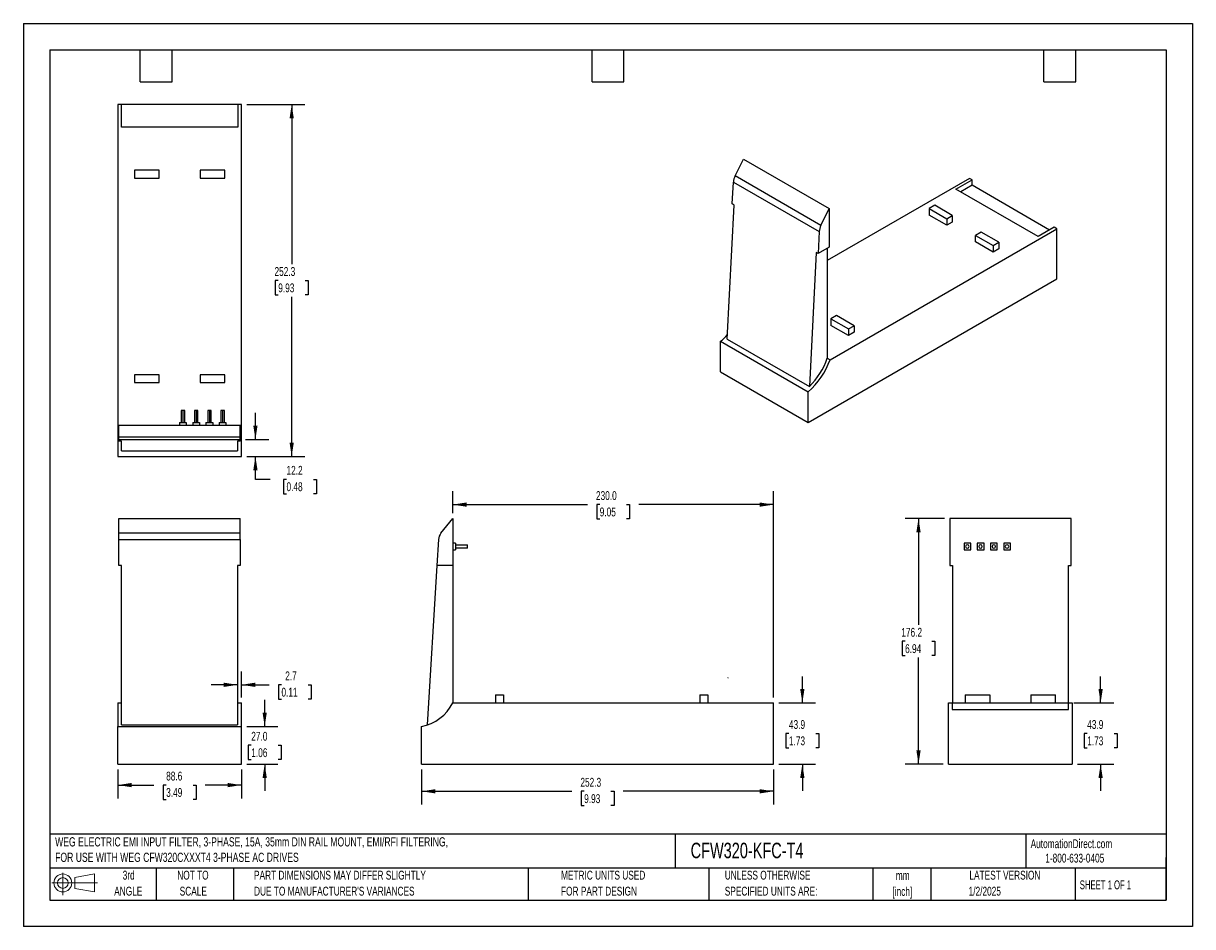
# Model space of a CAD drawing. Header units: millimetres. Extents: x 0 to 838, y 0 to 648.
import ezdxf

# ---------------------------------------------------------------- set-up
doc = ezdxf.new("R2010")
doc.units = ezdxf.units.MM
doc.header["$LTSCALE"] = 3
doc.linetypes.add('CENTERX2', pattern=[20.32, 12.7, -2.54, 2.54, -2.54])
doc.layers.add('DIMENSIONS', color=140, linetype='Continuous', lineweight=25)
doc.layers.add('TEXT', color=140, linetype='Continuous', lineweight=25)
doc.layers.add('SLD-DEFPOINTS', color=7, linetype='Continuous')
doc.styles.add('SLDTEXTSTYLE0', font='TXT', dxfattribs={"width": 0.7})
doc.styles.add('SLDTEXTSTYLE1', font='TXT', dxfattribs={"width": 0.65})
doc.dimstyles.new('SLDDIMSTYLE0', dxfattribs={"dimtxt": 6.474023, "dimasz": 9.906, "dimexe": 0, "dimexo": 0.0625, "dimgap": 1.618506, "dimtad": 0, "dimtih": 1, "dimtoh": 1, "dimrnd": 1e-09, "dimzin": 12, "dimdsep": 46, "dimtxsty": 'SLDTEXTSTYLE0', "dimsah": 1, "dimcen": 0.09, "dimadec": 0, "dimazin": 3, "dimtfac": 1, "dimtofl": 0, "dimtmove": 0, "dimatfit": 3, "dimfxl": 0, "dimfrac": 2, "dimtolj": 1, "dimtzin": 12, "dimarcsym": 0})
doc.dimstyles.new('SLDDIMSTYLE1', dxfattribs={"dimtxt": 6.474023, "dimasz": 9.906, "dimexe": 0, "dimexo": 0.0625, "dimgap": 1.618506, "dimtad": 0, "dimtih": 1, "dimtoh": 1, "dimrnd": 1e-09, "dimzin": 12, "dimdsep": 46, "dimtxsty": 'SLDTEXTSTYLE0', "dimsah": 1, "dimcen": 0.09, "dimadec": 0, "dimazin": 3, "dimtfac": 1, "dimtmove": 0, "dimatfit": 0, "dimfxl": 0, "dimfrac": 2, "dimtolj": 1, "dimtzin": 12, "dimarcsym": 0})
doc.dimstyles.new('SLDDIMSTYLE2', dxfattribs={"dimtxt": 6.474023, "dimasz": 9.906, "dimexe": 0, "dimexo": 0.0625, "dimgap": 1.618506, "dimtad": 0, "dimtih": 1, "dimtoh": 1, "dimrnd": 1e-09, "dimzin": 4, "dimdsep": 46, "dimtxsty": 'SLDTEXTSTYLE0', "dimsah": 1, "dimcen": 0.09, "dimadec": 0, "dimazin": 1, "dimtfac": 1, "dimtmove": 0, "dimatfit": 0, "dimfxl": 0, "dimfrac": 2, "dimtolj": 1, "dimtzin": 12, "dimarcsym": 0})
doc.dimstyles.new('SLDDIMSTYLE3', dxfattribs={"dimtxt": 6.474023, "dimasz": 9.906, "dimexe": 0, "dimexo": 0.0625, "dimgap": 1.618506, "dimtad": 0, "dimtih": 1, "dimtoh": 1, "dimrnd": 1e-09, "dimzin": 4, "dimdsep": 46, "dimtxsty": 'SLDTEXTSTYLE0', "dimsah": 1, "dimcen": 0.09, "dimadec": 0, "dimazin": 1, "dimtfac": 1, "dimtofl": 0, "dimtmove": 0, "dimatfit": 3, "dimfxl": 0, "dimfrac": 2, "dimtolj": 1, "dimtzin": 12, "dimarcsym": 0})

# ---------------------------------------------------------------- blocks, each defined once
blk = doc.blocks.new('Block11')
at = {"color": 7, "linetype": 'Continuous', "lineweight": 18}
for p, q in [((0, 8.65), (32.62, 8.65)), ((7.77, 15.93), (7.77, 0)), ((16.44, 12.5), (30.53, 15.1)), ((16.44, 4.79), (16.44, 12.5)), ((30.53, 15.1), (30.53, 2.19)), ((16.44, 4.79), (30.53, 2.19))]:
    blk.add_line(p, q, dxfattribs=at)
for radius in [6.45, 3.86]:
    blk.add_circle((7.77, 8.65), radius, dxfattribs=at)
blk = doc.blocks.new('Block12')
at = {"layer": 'SLD-DEFPOINTS'}
blk.add_blockref('Block11', (0, 0), dxfattribs=at)
blk = doc.blocks.new('SW_NOTE_0')
at = {"layer": 'TEXT', "color": 0, "linetype": 'CENTERX2', "lineweight": 18, "char_height": 6.5965, "attachment_point": 1, "style": 'SLDTEXTSTYLE0'}
for s, insert in [('WEG ELECTRIC EMI INPUT FILTER, 3-PHASE, 15A, 35mm DIN RAIL MOUNT, EMI/RFI FILTERING,', (0, 8.5)), ('FOR USE WITH WEG CFW320CXXXT4 3-PHASE AC DRIVES', (0, -2.59))]:
    blk.add_mtext(s, dxfattribs=dict(at, insert=insert))
blk = doc.blocks.new('SW_NOTE_0_1')
at = {"layer": 'TEXT', "color": 0, "linetype": 'CENTERX2', "lineweight": 18, "char_height": 6.35, "attachment_point": 2, "style": 'SLDTEXTSTYLE0'}
for s, insert in [('mm', (8.53, 8.19)), ('[inch]', (8.28, -3.28))]:
    blk.add_mtext(s, dxfattribs=dict(at, insert=insert))
blk = doc.blocks.new('SW_NOTE_0_2')
at = {"layer": 'TEXT', "color": 0, "linetype": 'CENTERX2', "lineweight": 18, "char_height": 6.35, "attachment_point": 1, "style": 'SLDTEXTSTYLE0'}
for s, insert in [('UNLESS OTHERWISE', (0, 8.19)), ('SPECIFIED UNITS ARE:', (0, -3.28))]:
    blk.add_mtext(s, dxfattribs=dict(at, insert=insert))
blk = doc.blocks.new('SW_NOTE_0_3')
at = {"layer": 'TEXT', "color": 0, "linetype": 'CENTERX2', "lineweight": 18, "char_height": 6.35, "attachment_point": 1, "style": 'SLDTEXTSTYLE0'}
for s, insert in [('PART DIMENSIONS MAY DIFFER SLIGHTLY', (0, 8.19)), ("DUE TO MANUFACTURER'S VARIANCES", (0, -3.28))]:
    blk.add_mtext(s, dxfattribs=dict(at, insert=insert))
blk = doc.blocks.new('SW_NOTE_0_4')
at = {"layer": 'TEXT', "color": 0, "linetype": 'CENTERX2', "lineweight": 18, "char_height": 6.35, "attachment_point": 2, "style": 'SLDTEXTSTYLE0'}
for s, insert in [('NOT TO', (15.78, 8.19)), ('SCALE', (16.06, -3.28))]:
    blk.add_mtext(s, dxfattribs=dict(at, insert=insert))
blk = doc.blocks.new('SW_NOTE_0_5')
at = {"layer": 'TEXT', "color": 0, "linetype": 'CENTERX2', "lineweight": 18, "char_height": 6.35, "attachment_point": 2, "style": 'SLDTEXTSTYLE0'}
for s, insert in [('3rd', (6.95, 8.19)), ('ANGLE', (6.65, -3.28))]:
    blk.add_mtext(s, dxfattribs=dict(at, insert=insert))
blk = doc.blocks.new('SW_NOTE_0_6')
at = {"layer": 'TEXT', "color": 0, "linetype": 'CENTERX2', "lineweight": 18, "char_height": 6.35, "attachment_point": 1, "style": 'SLDTEXTSTYLE0'}
for s, insert in [('METRIC UNITS USED', (0, 8.19)), ('FOR PART DESIGN', (0, -3.28))]:
    blk.add_mtext(s, dxfattribs=dict(at, insert=insert))
blk = doc.blocks.new('_D')
at = {"layer": 'DIMENSIONS'}
for p, q in [((67.67, 112.72), (67.67, 91.98)), ((156.3, 112.72), (156.3, 91.98)), ((67.67, 101.51), (93.6, 101.51)), ((102.37, 101.51), (100.2, 101.51)), ((100.2, 101.51), (100.2, 91.22)), ((121.61, 101.51), (123.78, 101.51)), ((123.78, 101.51), (123.78, 91.22)), ((156.3, 101.51), (130.38, 101.51)), ((100.2, 91.22), (102.37, 91.22)), ((123.78, 91.22), (121.61, 91.22))]:
    blk.add_line(p, q, dxfattribs=at)
for points in [[(67.67, 101.51), (77.58, 99.98), (77.58, 103.03)], [(156.3, 101.51), (146.4, 103.03), (146.4, 99.98)]]:
    blk.add_solid(points, dxfattribs=at)
at = {"layer": 'DIMENSIONS', "char_height": 6.35, "attachment_point": 1, "style": 'SLDTEXTSTYLE0'}
for s, insert in [('88.6', (102.37, 111.14)), ('3.49', (102.37, 99.4))]:
    blk.add_mtext(s, dxfattribs=dict(at, insert=insert))
blk = doc.blocks.new('_D_1')
at = {"layer": 'DIMENSIONS'}
for p, q in [((156.3, 164.24), (156.3, 182.94)), ((153.56, 173.41), (134.51, 173.41)), ((156.3, 173.41), (176.24, 173.41)), ((185.01, 173.41), (182.84, 173.41)), ((182.84, 173.41), (182.84, 163.12)), ((204.25, 173.41), (206.43, 173.41)), ((206.43, 173.41), (206.43, 163.12)), ((182.84, 163.12), (185.01, 163.12)), ((206.43, 163.12), (204.25, 163.12))]:
    blk.add_line(p, q, dxfattribs=at)
for points in [[(153.56, 173.41), (143.66, 174.94), (143.66, 171.89)], [(156.3, 173.41), (166.21, 171.89), (166.21, 174.94)]]:
    blk.add_solid(points, dxfattribs=at)
at = {"layer": 'DIMENSIONS', "char_height": 6.35, "attachment_point": 1, "style": 'SLDTEXTSTYLE0'}
for s, insert in [('2.7', (187.71, 183.05)), ('0.11', (185.01, 171.31))]:
    blk.add_mtext(s, dxfattribs=dict(at, insert=insert))
blk = doc.blocks.new('_D_2')
at = {"layer": 'DIMENSIONS'}
for p, q in [((172.99, 143.52), (172.99, 162.57)), ((160.11, 143.52), (182.52, 143.52)), ((163.37, 130.03), (161.2, 130.03)), ((161.2, 130.03), (161.2, 119.74)), ((182.61, 130.03), (184.78, 130.03)), ((184.78, 130.03), (184.78, 119.74)), ((161.2, 119.74), (163.37, 119.74)), ((184.78, 119.74), (182.61, 119.74)), ((160.11, 116.53), (182.52, 116.53)), ((172.99, 116.53), (172.99, 97.48))]:
    blk.add_line(p, q, dxfattribs=at)
for points in [[(172.99, 143.52), (174.51, 153.42), (171.47, 153.42)], [(172.99, 116.53), (171.47, 106.63), (174.51, 106.63)]]:
    blk.add_solid(points, dxfattribs=at)
at = {"layer": 'DIMENSIONS', "char_height": 6.35, "attachment_point": 1, "style": 'SLDTEXTSTYLE0'}
for s, insert in [('27.0', (163.37, 139.66)), ('1.06', (163.37, 127.92))]:
    blk.add_mtext(s, dxfattribs=dict(at, insert=insert))
blk = doc.blocks.new('_D_3')
at = {"layer": 'DIMENSIONS'}
for p, q in [((285.48, 112.72), (285.48, 87.52)), ((537.78, 112.72), (537.78, 87.52)), ((285.48, 97.04), (393.24, 97.04)), ((402.01, 97.04), (399.83, 97.04)), ((399.83, 97.04), (399.83, 86.75)), ((421.25, 97.04), (423.42, 97.04)), ((423.42, 97.04), (423.42, 86.75)), ((537.78, 97.04), (430.02, 97.04)), ((399.83, 86.75), (402.01, 86.75)), ((423.42, 86.75), (421.25, 86.75))]:
    blk.add_line(p, q, dxfattribs=at)
for points in [[(285.48, 97.04), (295.38, 95.52), (295.38, 98.56)], [(537.78, 97.04), (527.87, 98.56), (527.87, 95.52)]]:
    blk.add_solid(points, dxfattribs=at)
at = {"layer": 'DIMENSIONS', "char_height": 6.35, "attachment_point": 1, "style": 'SLDTEXTSTYLE0'}
for s, insert in [('252.3', (399.32, 106.68)), ('9.93', (402.01, 94.94))]:
    blk.add_mtext(s, dxfattribs=dict(at, insert=insert))
blk = doc.blocks.new('_D_4')
at = {"layer": 'DIMENSIONS'}
for p, q in [((307.8, 296.52), (307.8, 312.15)), ((537.78, 164.24), (537.78, 312.15)), ((307.8, 302.62), (404.4, 302.62)), ((413.17, 302.62), (411, 302.62)), ((411, 302.62), (411, 292.33)), ((432.41, 302.62), (434.58, 302.62)), ((434.58, 302.62), (434.58, 292.33)), ((537.78, 302.62), (441.18, 302.62)), ((411, 292.33), (413.17, 292.33)), ((434.58, 292.33), (432.41, 292.33))]:
    blk.add_line(p, q, dxfattribs=at)
for points in [[(307.8, 302.62), (317.71, 301.1), (317.71, 304.15)], [(537.78, 302.62), (527.87, 304.15), (527.87, 301.1)]]:
    blk.add_solid(points, dxfattribs=at)
at = {"layer": 'DIMENSIONS', "char_height": 6.35, "attachment_point": 1, "style": 'SLDTEXTSTYLE0'}
for s, insert in [('230.0', (410.48, 312.26)), ('9.05', (413.17, 300.52))]:
    blk.add_mtext(s, dxfattribs=dict(at, insert=insert))
blk = doc.blocks.new('_D_5')
at = {"layer": 'DIMENSIONS'}
for p, q in [((558.43, 160.43), (558.43, 179.48)), ((541.59, 160.43), (567.96, 160.43)), ((548.81, 138.48), (546.64, 138.48)), ((546.64, 138.48), (546.64, 128.19)), ((568.05, 138.48), (570.23, 138.48)), ((570.23, 138.48), (570.23, 128.19)), ((546.64, 128.19), (548.81, 128.19)), ((570.23, 128.19), (568.05, 128.19)), ((541.59, 116.53), (567.96, 116.53)), ((558.43, 116.53), (558.43, 97.48))]:
    blk.add_line(p, q, dxfattribs=at)
for points in [[(558.43, 160.43), (559.96, 170.34), (556.91, 170.34)], [(558.43, 116.53), (556.91, 106.63), (559.96, 106.63)]]:
    blk.add_solid(points, dxfattribs=at)
at = {"layer": 'DIMENSIONS', "char_height": 6.35, "attachment_point": 1, "style": 'SLDTEXTSTYLE0'}
for s, insert in [('43.9', (548.81, 148.12)), ('1.73', (548.81, 136.38))]:
    blk.add_mtext(s, dxfattribs=dict(at, insert=insert))
blk = doc.blocks.new('_D_6')
at = {"layer": 'DIMENSIONS'}
for p, q in [((160.11, 589.48), (201.87, 589.48)), ((192.34, 589.48), (192.34, 475.06)), ((182.72, 463.33), (180.55, 463.33)), ((180.55, 463.33), (180.55, 453.04)), ((201.96, 463.33), (204.13, 463.33)), ((204.13, 463.33), (204.13, 453.04)), ((180.55, 453.04), (182.72, 453.04)), ((204.13, 453.04), (201.96, 453.04)), ((192.34, 337.18), (192.34, 451.59)), ((160.11, 337.18), (201.87, 337.18))]:
    blk.add_line(p, q, dxfattribs=at)
for points in [[(192.34, 589.48), (190.82, 579.57), (193.86, 579.57)], [(192.34, 337.18), (193.86, 347.08), (190.82, 347.08)]]:
    blk.add_solid(points, dxfattribs=at)
at = {"layer": 'DIMENSIONS', "char_height": 6.35, "attachment_point": 1, "style": 'SLDTEXTSTYLE0'}
for s, insert in [('252.3', (180.03, 472.96)), ('9.93', (182.72, 461.22))]:
    blk.add_mtext(s, dxfattribs=dict(at, insert=insert))
blk = doc.blocks.new('_D_7')
at = {"layer": 'DIMENSIONS'}
for p, q in [((166.35, 349.34), (166.35, 368.39)), ((159.31, 349.34), (175.88, 349.34)), ((160.11, 337.18), (175.88, 337.18)), ((166.35, 320.74), (166.35, 337.18)), ((176.96, 320.74), (166.35, 320.74)), ((188.63, 320.74), (186.46, 320.74)), ((186.46, 320.74), (186.46, 310.45)), ((207.87, 320.74), (210.04, 320.74)), ((210.04, 320.74), (210.04, 310.45)), ((186.46, 310.45), (188.63, 310.45)), ((210.04, 310.45), (207.87, 310.45))]:
    blk.add_line(p, q, dxfattribs=at)
for points in [[(166.35, 349.34), (167.87, 359.24), (164.83, 359.24)], [(166.35, 337.18), (164.83, 327.27), (167.87, 327.27)]]:
    blk.add_solid(points, dxfattribs=at)
at = {"layer": 'DIMENSIONS', "char_height": 6.35, "attachment_point": 1, "style": 'SLDTEXTSTYLE0'}
for s, insert in [('12.2', (188.63, 330.37)), ('0.48', (188.63, 318.63))]:
    blk.add_mtext(s, dxfattribs=dict(at, insert=insert))
blk = doc.blocks.new('_D_8')
at = {"layer": 'DIMENSIONS'}
for p, q in [((660.26, 292.71), (632.18, 292.71)), ((641.7, 292.71), (641.7, 216.36)), ((632.08, 204.62), (629.91, 204.62)), ((629.91, 204.62), (629.91, 194.33)), ((651.32, 204.62), (653.49, 204.62)), ((653.49, 204.62), (653.49, 194.33)), ((629.91, 194.33), (632.08, 194.33)), ((641.7, 116.53), (641.7, 192.88)), ((653.49, 194.33), (651.32, 194.33)), ((659.45, 116.53), (632.18, 116.53))]:
    blk.add_line(p, q, dxfattribs=at)
for points in [[(641.7, 292.71), (640.18, 282.8), (643.23, 282.8)], [(641.7, 116.53), (643.23, 126.44), (640.18, 126.44)]]:
    blk.add_solid(points, dxfattribs=at)
at = {"layer": 'DIMENSIONS', "char_height": 6.35, "attachment_point": 1, "style": 'SLDTEXTSTYLE0'}
for s, insert in [('176.2', (629.39, 214.25)), ('6.94', (632.08, 202.52))]:
    blk.add_mtext(s, dxfattribs=dict(at, insert=insert))
blk = doc.blocks.new('_D_9')
at = {"layer": 'DIMENSIONS'}
for p, q in [((772.26, 160.43), (772.26, 179.48)), ((753.09, 160.43), (781.79, 160.43)), ((762.64, 138.48), (760.47, 138.48)), ((760.47, 138.48), (760.47, 128.19)), ((781.88, 138.48), (784.05, 138.48)), ((784.05, 138.48), (784.05, 128.19)), ((760.47, 128.19), (762.64, 128.19)), ((784.05, 128.19), (781.88, 128.19)), ((755.7, 116.53), (781.79, 116.53)), ((772.26, 116.53), (772.26, 97.48))]:
    blk.add_line(p, q, dxfattribs=at)
for points in [[(772.26, 160.43), (773.78, 170.34), (770.74, 170.34)], [(772.26, 116.53), (770.74, 106.63), (773.78, 106.63)]]:
    blk.add_solid(points, dxfattribs=at)
at = {"layer": 'DIMENSIONS', "char_height": 6.35, "attachment_point": 1, "style": 'SLDTEXTSTYLE0'}
for s, insert in [('43.9', (762.64, 148.12)), ('1.73', (762.64, 136.38))]:
    blk.add_mtext(s, dxfattribs=dict(at, insert=insert))

msp = doc.modelspace()

# ---------------------------------------------------------------- linework, layer by layer
at = {"color": 7, "linetype": 'Continuous'}
for p, q in [((0.007, 647.708), (0.007, 0.008)), ((0.007, 647.708), (838.207, 647.708)), ((838.207, 647.708), (838.207, 0.008)), ((838.207, 0.008), (0.007, 0.008))]:
    msp.add_line(p, q, dxfattribs=at)
for p, q in [((67.674, 589.476), (67.674, 359.524)), ((70.283, 589.476), (67.674, 589.476)), ((70.283, 573.194), (70.283, 589.476)), ((153.693, 589.476), (70.283, 589.476)), ((156.303, 589.476), (153.693, 589.476)), ((153.693, 589.476), (153.693, 573.194)), ((156.303, 359.524), (156.303, 589.476)), ((153.693, 573.194), (70.283, 573.194)), ((510.213, 538.3), (516.177, 550.378)), ((516.177, 550.378), (577.71, 514.856)), ((79.557, 542.42), (79.557, 536.72)), ((97.357, 542.42), (79.557, 542.42)), ((79.557, 536.72), (97.357, 536.72)), ((97.357, 536.72), (97.357, 542.42)), ((126.627, 542.42), (126.627, 536.72)), ((144.427, 542.42), (126.627, 542.42)), ((126.627, 536.72), (144.427, 536.72)), ((144.427, 536.72), (144.427, 542.42)), ((571.746, 502.778), (510.213, 538.3)), ((678.224, 536.578), (576.341, 477.762)), ((680.069, 535.513), (678.224, 536.578)), ((508.187, 518.192), (508.988, 533.916)), ((508.988, 533.916), (570.522, 498.393)), ((668.556, 528.866), (680.069, 535.513)), ((727.536, 494.818), (668.556, 528.866)), ((680.069, 531.62), (671.928, 526.92)), ((680.069, 531.62), (680.069, 535.513)), ((735.678, 499.518), (680.069, 531.62)), ((504.655, 421.223), (509.556, 517.402)), ((509.556, 517.402), (508.187, 518.192)), ((571.746, 502.778), (577.71, 514.856)), ((577.71, 514.856), (577.71, 487.282)), ((653.353, 517.255), (649.322, 514.928)), ((649.322, 514.928), (661.909, 507.662)), ((649.322, 514.928), (649.322, 510.192)), ((665.939, 509.989), (653.353, 517.255)), ((661.909, 502.926), (649.322, 510.192)), ((661.909, 507.662), (665.939, 509.989)), ((661.909, 507.662), (661.909, 502.926)), ((665.939, 505.253), (661.909, 502.926)), ((665.939, 509.989), (665.939, 505.253)), ((570.522, 498.393), (569.72, 482.67)), ((578.293, 406.532), (740.894, 500.399)), ((686.636, 498.041), (682.606, 495.714)), ((682.606, 495.714), (695.192, 488.448)), ((682.606, 490.978), (682.606, 495.714)), ((699.223, 490.774), (686.636, 498.041)), ((739.049, 501.464), (727.536, 494.818)), ((740.894, 500.399), (739.049, 501.464)), ((740.894, 464.553), (740.894, 500.399)), ((577.71, 487.282), (569.72, 482.67)), ((576.341, 486.492), (576.341, 407.607)), ((695.192, 483.712), (682.606, 490.978)), ((695.192, 488.448), (699.223, 490.774)), ((695.192, 488.448), (695.192, 483.712)), ((699.223, 490.774), (699.223, 486.039)), ((568.352, 483.46), (563.451, 387.281)), ((569.72, 482.67), (568.352, 483.46)), ((699.223, 486.039), (695.192, 483.712)), ((562.491, 361.563), (740.894, 464.553)), ((582.96, 438.189), (578.93, 435.863)), ((595.547, 430.923), (582.96, 438.189)), ((578.93, 435.863), (578.93, 431.127)), ((578.93, 435.863), (591.516, 428.597)), ((591.516, 423.861), (578.93, 431.127)), ((591.516, 428.597), (595.547, 430.923)), ((591.516, 428.597), (591.516, 423.861)), ((595.547, 430.923), (595.547, 426.187)), ((499.821, 419.776), (562.491, 383.597)), ((499.821, 397.742), (499.821, 419.776)), ((504.655, 421.223), (563.451, 387.281)), ((595.547, 426.187), (591.516, 423.861)), ((576.341, 407.659), (578.293, 406.532)), ((79.557, 395.799), (79.557, 390.099)), ((97.357, 395.799), (79.557, 395.799)), ((97.357, 390.099), (97.357, 395.799)), ((126.627, 395.799), (126.627, 390.099)), ((144.427, 395.799), (126.627, 395.799)), ((144.427, 390.099), (144.427, 395.799)), ((499.821, 397.742), (562.491, 361.563)), ((79.557, 390.099), (97.357, 390.099)), ((126.627, 390.099), (144.427, 390.099)), ((562.491, 361.563), (562.491, 383.597)), ((113.128, 370.063), (113.128, 361.563)), ((114.378, 370.063), (113.128, 370.063)), ((114.378, 370.063), (114.378, 361.563)), ((115.628, 370.063), (114.378, 370.063)), ((115.628, 361.563), (115.628, 370.063)), ((122.628, 370.063), (122.628, 361.563)), ((123.878, 370.063), (122.628, 370.063)), ((123.878, 370.063), (123.878, 361.563)), ((125.128, 370.063), (123.878, 370.063)), ((125.128, 361.563), (125.128, 370.063)), ((132.128, 370.063), (132.128, 361.563)), ((133.378, 370.063), (132.128, 370.063)), ((133.378, 370.063), (133.378, 361.563)), ((134.628, 370.063), (133.378, 370.063)), ((134.628, 361.563), (134.628, 370.063)), ((141.628, 370.063), (141.628, 361.563)), ((142.878, 370.063), (141.628, 370.063)), ((142.878, 361.563), (142.878, 370.063)), ((144.128, 370.063), (142.878, 370.063)), ((144.128, 361.563), (144.128, 370.063)), ((111.888, 361.563), (111.888, 359.502)), ((111.888, 361.563), (116.778, 361.563)), ((116.778, 361.563), (116.778, 359.502)), ((121.371, 361.563), (121.371, 359.502)), ((121.371, 361.563), (126.261, 361.563)), ((126.261, 361.563), (126.261, 359.502)), ((130.853, 361.563), (130.853, 359.502)), ((130.853, 361.563), (135.744, 361.563)), ((135.744, 361.563), (135.744, 359.502)), ((140.336, 361.563), (145.227, 361.563)), ((140.336, 361.563), (140.336, 359.502)), ((145.227, 361.563), (145.227, 359.502)), ((67.674, 359.524), (111.888, 359.524)), ((67.674, 359.524), (67.674, 337.176)), ((68.478, 359.502), (155.499, 359.502)), ((68.478, 351.068), (68.478, 359.502)), ((116.778, 359.524), (121.371, 359.524)), ((126.261, 359.524), (130.853, 359.524)), ((135.744, 359.524), (140.336, 359.524)), ((145.227, 359.524), (156.303, 359.524)), ((155.499, 351.068), (155.499, 359.502)), ((156.303, 337.176), (156.303, 359.524)), ((155.499, 351.068), (68.478, 351.068)), ((68.478, 349.337), (68.478, 351.068)), ((68.478, 349.337), (155.499, 349.337)), ((68.478, 348.204), (68.478, 349.337)), ((70.413, 348.204), (68.478, 348.204)), ((70.413, 341.273), (70.413, 348.204)), ((153.564, 348.204), (153.564, 341.273)), ((155.499, 348.204), (153.564, 348.204)), ((155.499, 349.337), (155.499, 351.068)), ((155.499, 349.337), (155.499, 348.204)), ((67.674, 337.176), (156.303, 337.176)), ((70.413, 341.273), (153.564, 341.273)), ((68.478, 292.705), (155.499, 292.705)), ((68.478, 282.13), (68.478, 292.705)), ((155.499, 282.13), (155.499, 292.705)), ((299.369, 282.13), (307.803, 292.705)), ((307.803, 292.705), (307.803, 258.936)), ((751.087, 292.705), (664.066, 292.705)), ((664.066, 292.705), (664.066, 258.936)), ((751.087, 258.936), (751.087, 292.705)), ((155.499, 282.13), (68.478, 282.13)), ((68.478, 277.626), (68.478, 282.13)), ((68.478, 258.936), (68.478, 277.626)), ((68.478, 277.626), (155.499, 277.626)), ((155.499, 277.626), (155.499, 282.13)), ((155.499, 277.626), (155.499, 258.936)), ((297.638, 277.626), (296.505, 258.936)), ((309.864, 275), (307.803, 275)), ((307.803, 270.21), (309.864, 270.21)), ((309.864, 275), (309.864, 270.21)), ((309.864, 273.855), (318.364, 273.855)), ((318.364, 271.355), (309.864, 271.355)), ((318.364, 271.355), (318.364, 273.855)), ((679.228, 275), (674.338, 275)), ((674.338, 275), (674.338, 270.21)), ((674.338, 270.21), (679.228, 270.21)), ((679.228, 270.21), (679.228, 275)), ((688.711, 275), (683.82, 275)), ((683.82, 275), (683.82, 270.21)), ((683.82, 270.21), (688.711, 270.21)), ((688.711, 270.21), (688.711, 275)), ((693.303, 275), (693.303, 270.21)), ((698.194, 275), (693.303, 275)), ((693.303, 270.21), (698.194, 270.21)), ((698.194, 270.21), (698.194, 275)), ((702.786, 275), (702.786, 270.21)), ((707.677, 275), (702.786, 275)), ((702.786, 270.21), (707.677, 270.21)), ((707.677, 270.21), (707.677, 275)), ((70.413, 258.936), (68.478, 258.936)), ((70.413, 144.612), (70.413, 258.936)), ((155.499, 258.936), (153.564, 258.936)), ((153.564, 258.936), (153.564, 144.612)), ((296.505, 258.936), (289.574, 144.612)), ((307.803, 258.936), (296.505, 258.936)), ((307.803, 258.936), (307.803, 160.392)), ((664.066, 258.936), (666.001, 258.936)), ((666.001, 258.936), (666.001, 160.434)), ((749.152, 258.936), (751.087, 258.936)), ((749.152, 160.434), (749.152, 258.936)), ((67.674, 160.434), (70.413, 160.434)), ((67.674, 160.434), (67.674, 143.518)), ((153.564, 160.434), (156.303, 160.434)), ((156.303, 143.518), (156.303, 160.434)), ((307.825, 160.434), (537.777, 160.434)), ((338.4, 166.234), (338.4, 160.434)), ((338.4, 166.234), (344.1, 166.234)), ((344.1, 166.234), (344.1, 160.434)), ((485.021, 166.234), (485.021, 160.434)), ((485.021, 166.234), (490.721, 166.234)), ((490.721, 166.234), (490.721, 160.434)), ((537.777, 116.534), (537.777, 160.434)), ((663.262, 160.434), (665.871, 160.434)), ((663.262, 116.534), (663.262, 160.434)), ((665.871, 160.434), (665.871, 155.666)), ((665.871, 160.434), (749.281, 160.434)), ((675.138, 166.234), (692.938, 166.234)), ((675.138, 166.234), (675.138, 160.434)), ((692.938, 166.234), (692.938, 160.434)), ((722.208, 166.234), (722.208, 160.434)), ((722.208, 166.234), (740.008, 166.234)), ((740.008, 160.434), (740.008, 166.234)), ((749.281, 155.666), (749.281, 160.434)), ((749.281, 160.434), (751.891, 160.434)), ((751.891, 160.434), (751.891, 116.534)), ((665.871, 155.666), (749.281, 155.666)), ((67.674, 143.518), (156.303, 143.518)), ((67.674, 116.534), (67.674, 143.518)), ((70.413, 144.612), (153.564, 144.612)), ((156.303, 116.534), (156.303, 143.518)), ((285.477, 116.534), (285.477, 143.518)), ((67.674, 116.534), (156.303, 116.534)), ((285.477, 116.534), (537.777, 116.534)), ((663.262, 116.534), (751.891, 116.534))]:
    msp.add_line(p, q)
for centre, radius, start, end in [((520.392, 533.095), 11.433, 152.918446, 175.885145), ((581.925, 497.573), 11.433, 152.918446, 175.885145), ((471.84, 454.287), 44.429, 309.034462, 317.933052), ((529.019, 423.571), 52.137, 309.940991, 340.924582), ((525.837, 425.385), 53.542, 314.629017, 340.60741), ((305.623, 277.142), 8, 141.424405, 176.530722), ((676.686, 272.605), 1.25, 90, 270), ((676.686, 272.605), 1.25, 270, 90), ((686.186, 272.605), 1.25, 90, 270), ((686.186, 272.605), 1.25, 270, 90), ((695.686, 272.605), 1.25, 90, 270), ((695.686, 272.605), 1.25, 270, 90), ((705.186, 272.605), 1.25, 90, 270), ((705.186, 272.605), 1.25, 270, 90), ((279.288, 174.914), 32, 281.1509, 333.095198)]:
    msp.add_arc(centre, radius, start, end)
at = {"color": 179, "linetype": 'Continuous', "lineweight": 18}
msp.add_open_spline([(505.026, 178.571), (505.025, 178.566), (505.025, 178.557), (505.026, 178.542), (505.028, 178.508), (505.038, 178.466), (505.059, 178.418), (505.082, 178.379), (505.114, 178.342), (505.153, 178.31), (505.192, 178.287), (505.218, 178.276), (505.233, 178.272), (505.235, 178.271), (505.237, 178.27), (505.239, 178.27), (505.241, 178.269), (505.241, 178.269), (505.242, 178.269), (505.242, 178.269), (505.243, 178.269), (505.243, 178.269), (505.244, 178.268), (505.245, 178.268), (505.246, 178.268), (505.247, 178.267), (505.247, 178.267), (505.248, 178.267)], degree=3, knots=[0, 0, 0, 0, 0.031157, 0.0616635, 0.0914447, 0.2513634, 0.3389411, 0.4301017, 0.5424539, 0.6557537, 0.7496797, 0.8337474, 0.84171, 0.8456822, 0.84971, 0.8552059, 0.8616048, 0.8626155, 0.8644851, 0.8673693, 0.8712876, 0.8822525, 0.8974046, 0.919859, 0.963827, 0.9812273, 1, 1, 1, 1], dxfattribs=at)
at = {"layer": 'TEXT'}
for p, q in [((19.05, 628.65), (819.15, 628.65)), ((19.05, 628.65), (19.05, 19.05)), ((83.82, 605.79), (83.82, 628.65)), ((106.68, 605.79), (106.68, 628.65)), ((407.67, 605.79), (407.67, 628.65)), ((430.53, 605.79), (430.53, 628.65)), ((731.52, 605.79), (731.52, 628.65)), ((754.38, 605.79), (754.38, 628.65)), ((819.15, 628.65), (819.15, 19.05)), ((83.82, 605.79), (106.68, 605.79)), ((407.67, 605.79), (430.53, 605.79)), ((731.52, 605.79), (754.38, 605.79)), ((819.15, 66.378), (19.05, 66.378)), ((467.277, 66.378), (467.277, 41.91)), ((718.726, 66.378), (718.726, 41.91)), ((819.15, 19.05), (819.15, 49.53)), ((819.15, 41.91), (19.05, 41.91)), ((95.25, 41.91), (95.25, 19.05)), ((150.635, 41.91), (150.635, 19.05)), ((361.939, 41.91), (361.939, 19.05)), ((491.341, 41.91), (491.341, 19.05)), ((609.073, 41.91), (609.073, 19.05)), ((650.436, 41.91), (650.436, 19.05)), ((754.046, 41.91), (754.046, 19.05)), ((19.05, 19.05), (819.15, 19.05))]:
    msp.add_line(p, q, dxfattribs=at)

# ---------------------------------------------------------------- block references
at = {"layer": 'SLD-DEFPOINTS'}
msp.add_blockref('Block12', (20.514, 22.662), dxfattribs=at)
at = {"layer": 'TEXT', "linetype": 'CENTERX2', "lineweight": 18}
for name, p in [('SW_NOTE_0', (22.765, 55.608)), ('SW_NOTE_0_5', (68.542, 31.906)), ('SW_NOTE_0_4', (105.772, 31.906)), ('SW_NOTE_0_3', (165.358, 31.906)), ('SW_NOTE_0_6', (385.435, 31.906)), ('SW_NOTE_0_2', (502.824, 31.906)), ('SW_NOTE_0_1', (621.858, 31.684))]:
    msp.add_blockref(name, p, dxfattribs=at)

# ---------------------------------------------------------------- texts
for s, insert, char_height, attachment_point, style in [('CFW320-KFC-T4', (478.354, 60.189), 11.1125, 1, 'SLDTEXTSTYLE0'), ('AutomationDirect.com', (722.085, 62.63), 6.35, 1, 'SLDTEXTSTYLE0'), ('1-800-633-0405', (732.575, 52.311), 6.35, 1, 'SLDTEXTSTYLE0'), ('LATEST VERSION', (703.656, 40.092), 6.35, 2, 'SLDTEXTSTYLE0'), ('1/2/2025', (689.218, 28.617), 6.35, 2, 'SLDTEXTSTYLE0'), ('SHEET 1 OF 1', (757.324, 33.154), 6.35, 1, 'SLDTEXTSTYLE1')]:
    msp.add_mtext(s, dxfattribs=dict(at, insert=insert, char_height=char_height, attachment_point=attachment_point, style=style))

# ---------------------------------------------------------------- dimensions: what is measured, and where the dimension line sits
at = {"layer": 'DIMENSIONS'}
for base, p1, p2, angle, dimstyle, picture, middle in [((192.34, 589.476), (156.303, 337.176), (156.303, 589.476), 90, 'SLDDIMSTYLE0', '_D_6', (192.34, 463.326)), ((166.35, 349.337), (156.303, 337.176), (155.499, 349.337), 90, 'SLDDIMSTYLE1', '_D_7', (166.35, 320.738)), ((641.702, 116.534), (664.066, 292.705), (663.262, 116.534), 90, 'SLDDIMSTYLE0', '_D_8', (641.702, 204.619)), ((558.434, 160.434), (537.777, 116.534), (537.777, 160.434), 90, 'SLDDIMSTYLE1', '_D_5', (558.434, 138.484)), ((772.261, 116.534), (749.281, 160.434), (751.891, 116.534), 90, 'SLDDIMSTYLE1', '_D_9', (772.261, 138.484)), ((172.991, 143.518), (156.303, 116.534), (156.303, 143.518), 90, 'SLDDIMSTYLE2', '_D_2', (172.991, 130.026)), ((156.303, 101.507), (67.674, 116.534), (156.303, 116.534), 0, 'SLDDIMSTYLE0', '_D', (111.988, 101.507))]:
    dim = msp.add_linear_dim(base=base, p1=p1, p2=p2, angle=angle, dimstyle=dimstyle, dxfattribs=at)
    dim.commit()
    dim.dimension.update_dxf_attribs({"geometry": picture, "text_midpoint": middle, "dimtype": 160})
for base, p1, p2, dimstyle, picture, middle in [((537.777, 302.622), (307.803, 292.705), (537.777, 160.434), 'SLDDIMSTYLE3', '_D_4', (422.79, 302.622)), ((156.303, 173.414), (153.564, 144.612), (156.303, 160.434), 'SLDDIMSTYLE1', '_D_1', (194.633, 173.414)), ((537.777, 97.04), (285.477, 116.534), (537.777, 116.534), 'SLDDIMSTYLE0', '_D_3', (411.627, 97.04))]:
    dim = msp.add_linear_dim(base=base, p1=p1, p2=p2, dimstyle=dimstyle, dxfattribs=at)
    dim.commit()
    dim.dimension.update_dxf_attribs({"geometry": picture, "text_midpoint": middle, "dimtype": 160})

doc.saveas('drawing.dxf')
